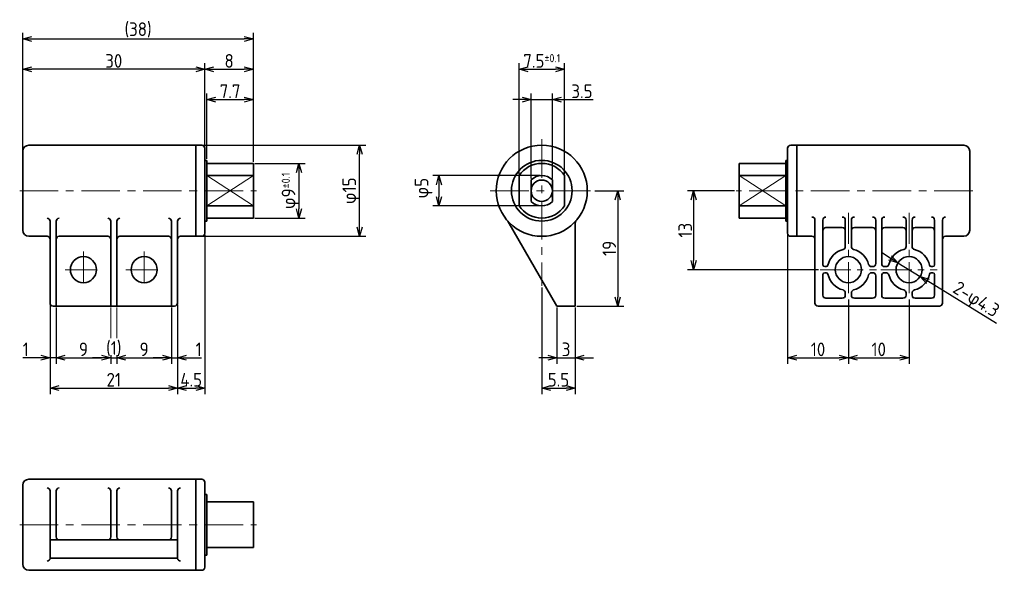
# Model space of a CAD drawing. Header units: millimetres. Extents: x 24 to 186, y 28 to 118.
import ezdxf

# ---------------------------------------------------------------- set-up
doc = ezdxf.new("R2010")
doc.units = ezdxf.units.MM
doc.header["$LTSCALE"] = 0.2
doc.linetypes.add('CENTER', pattern=[50.8, 31.75, -6.35, 6.35, -6.35])
for name, color, linetype, lineweight in [('18-0-CON', 3, 'Continuous', 18), ('18-2-CEN', 1, 'CENTER', 18), ('35-0-CON', 7, 'Continuous', 35)]:
    doc.layers.add(name, color=color, linetype=linetype, lineweight=lineweight)
doc.styles.add('Dimension', font='isocp.shx', dxfattribs={"bigfont": 'bigfont.shx'})
doc.dimstyles.new('外形図／部品図', dxfattribs={"dimscale": 0, "dimtxt": 4.5, "dimasz": 3, "dimexe": 2, "dimexo": 0.5, "dimgap": 0.5, "dimtad": 1, "dimdec": 3, "dimdsep": 46, "dimtxsty": 'Dimension', "dimblk": 'OPEN30', "dimcen": 2.5, "dimclrd": 161, "dimclre": 161, "dimclrt": 161, "dimazin": 2, "dimtm": 1e-09, "dimtfac": 0.6, "dimtdec": 3, "dimtmove": 0, "dimatfit": 3, "dimldrblk": 'OPEN30', "dimfxl": 1, "dimarcsym": 0})

# ---------------------------------------------------------------- blocks, each defined once
blk = doc.blocks.new('_Open30')
at = {"color": 0, "linetype": 'ByBlock', "lineweight": -2}
for p, q in [((-1, 0.27), (0, 0)), ((0, 0), (-1, -0.27)), ((0, 0), (-1, 0))]:
    blk.add_line(p, q, dxfattribs=at)
blk = doc.blocks.new('*D25')
at = {"layer": '18-0-CON', "color": 161, "lineweight": -2, "ltscale": 0.6}
for p, q in [((62.75, 94.5), (71, 94.5)), ((70, 93), (70, 87)), ((62.75, 85.5), (71, 85.5))]:
    blk.add_line(p, q, dxfattribs=at)
at = {"layer": 'Defpoints', "color": 0, "ltscale": 0.6}
for p in [(62.5, 94.5), (62.5, 85.5), (70, 85.5)]:
    blk.add_point(p, dxfattribs=at)
at = {"layer": '18-0-CON', "color": 161, "lineweight": -2, "ltscale": 0.6, "xscale": 1.500000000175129, "yscale": 1.500000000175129, "zscale": 1.500000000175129}
for p, rotation in [((70, 94.5), 90), ((70, 85.5), 270)]:
    blk.add_blockref('_Open30', p, dxfattribs=dict(at, rotation=rotation))
at = {"layer": '18-0-CON', "color": 161, "ltscale": 0.6, "insert": (68.62, 90), "char_height": 2.25, "attachment_point": 5, "rotation": 90, "style": 'Dimension'}
blk.add_mtext('\\A2;φ9{\\H1.350000;±0.1}', dxfattribs=at)
blk = doc.blocks.new('*D27')
at = {"layer": '18-0-CON', "color": 161, "lineweight": -2}
for p, q in [((54.25, 97.5), (81, 97.5)), ((80, 84), (80, 96)), ((54.25, 82.5), (81, 82.5))]:
    blk.add_line(p, q, dxfattribs=at)
at = {"layer": 'Defpoints', "color": 0}
for p in [(54, 97.5), (80, 97.5), (54, 82.5)]:
    blk.add_point(p, dxfattribs=at)
at = {"layer": '18-0-CON', "color": 161, "lineweight": -2, "xscale": 1.500000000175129, "yscale": 1.500000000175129, "zscale": 1.500000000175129}
for p, rotation in [((80, 97.5), 90), ((80, 82.5), 270)]:
    blk.add_blockref('_Open30', p, dxfattribs=dict(at, rotation=rotation))
at = {"layer": '18-0-CON', "color": 161, "insert": (78.62, 90), "char_height": 2.25, "attachment_point": 5, "rotation": 90, "style": 'Dimension'}
blk.add_mtext('φ15', dxfattribs=at)
blk = doc.blocks.new('*D28')
at = {"layer": '18-0-CON', "color": 161, "lineweight": -2}
for p, q in [((30, 70.75), (30, 61.5)), ((31.5, 62.5), (37.5, 62.5)), ((39, 62.93), (39, 61.5))]:
    blk.add_line(p, q, dxfattribs=at)
at = {"layer": 'Defpoints', "color": 0}
for p in [(30, 71), (39, 63.18), (39, 62.5)]:
    blk.add_point(p, dxfattribs=at)
at = {"layer": '18-0-CON', "color": 161, "lineweight": -2, "xscale": 1.500000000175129, "yscale": 1.500000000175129, "zscale": 1.500000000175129, "rotation": 180}
blk.add_blockref('_Open30', (30, 62.5), dxfattribs=at)
at = {"layer": '18-0-CON', "color": 161, "lineweight": -2, "xscale": 1.500000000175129, "yscale": 1.500000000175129, "zscale": 1.500000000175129}
blk.add_blockref('_Open30', (39, 62.5), dxfattribs=at)
at = {"layer": '18-0-CON', "color": 161, "insert": (34.5, 63.88), "char_height": 2.25, "attachment_point": 5, "style": 'Dimension'}
blk.add_mtext('9', dxfattribs=at)
blk = doc.blocks.new('*D29')
at = {"layer": '18-0-CON', "color": 161, "lineweight": -2}
for p, q in [((49, 70.75), (49, 61.5)), ((40, 62.93), (40, 61.5)), ((41.5, 62.5), (47.5, 62.5))]:
    blk.add_line(p, q, dxfattribs=at)
at = {"layer": 'Defpoints', "color": 0}
for p in [(49, 71), (40, 63.18), (49, 62.5)]:
    blk.add_point(p, dxfattribs=at)
at = {"layer": '18-0-CON', "color": 161, "lineweight": -2, "xscale": 1.500000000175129, "yscale": 1.500000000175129, "zscale": 1.500000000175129, "rotation": 180}
blk.add_blockref('_Open30', (40, 62.5), dxfattribs=at)
at = {"layer": '18-0-CON', "color": 161, "lineweight": -2, "xscale": 1.500000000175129, "yscale": 1.500000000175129, "zscale": 1.500000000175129}
blk.add_blockref('_Open30', (49, 62.5), dxfattribs=at)
at = {"layer": '18-0-CON', "color": 161, "insert": (44.5, 63.88), "char_height": 2.25, "attachment_point": 5, "style": 'Dimension'}
blk.add_mtext('9', dxfattribs=at)
blk = doc.blocks.new('*D30')
at = {"layer": '18-0-CON', "color": 161, "lineweight": -2}
for p, q in [((37.5, 62.5), (36, 62.5)), ((39, 62.93), (39, 61.5)), ((39, 62.5), (40, 62.5)), ((40, 62.93), (40, 61.5)), ((41.5, 62.5), (43, 62.5))]:
    blk.add_line(p, q, dxfattribs=at)
at = {"layer": 'Defpoints', "color": 0}
for p in [(39, 63.18), (40, 63.18), (40, 62.5)]:
    blk.add_point(p, dxfattribs=at)
at = {"layer": '18-0-CON', "color": 161, "lineweight": -2, "xscale": 1.500000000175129, "yscale": 1.500000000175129, "zscale": 1.500000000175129}
blk.add_blockref('_Open30', (39, 62.5), dxfattribs=at)
at = {"layer": '18-0-CON', "color": 161, "lineweight": -2, "xscale": 1.500000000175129, "yscale": 1.500000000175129, "zscale": 1.500000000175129, "rotation": 180}
blk.add_blockref('_Open30', (40, 62.5), dxfattribs=at)
at = {"layer": '18-0-CON', "color": 161, "insert": (39.5, 63.99), "char_height": 2.25, "attachment_point": 5, "style": 'Dimension'}
blk.add_mtext('(1)', dxfattribs=at)
blk = doc.blocks.new('*D31')
at = {"layer": '18-0-CON', "color": 161, "lineweight": -2}
for p, q in [((49, 70.5), (49, 61.5)), ((50, 71.25), (50, 61.5)), ((47.5, 62.5), (46, 62.5)), ((49, 62.5), (50, 62.5)), ((51.5, 62.5), (53.95, 62.5))]:
    blk.add_line(p, q, dxfattribs=at)
at = {"layer": 'Defpoints', "color": 0}
for p in [(50, 71.5), (49, 70.75), (50, 62.5)]:
    blk.add_point(p, dxfattribs=at)
at = {"layer": '18-0-CON', "color": 161, "lineweight": -2, "xscale": 1.500000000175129, "yscale": 1.500000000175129, "zscale": 1.500000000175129}
blk.add_blockref('_Open30', (49, 62.5), dxfattribs=at)
at = {"layer": '18-0-CON', "color": 161, "lineweight": -2, "xscale": 1.500000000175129, "yscale": 1.500000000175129, "zscale": 1.500000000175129, "rotation": 180}
blk.add_blockref('_Open30', (50, 62.5), dxfattribs=at)
at = {"layer": '18-0-CON', "color": 161, "insert": (53.48, 63.88), "char_height": 2.25, "attachment_point": 5, "style": 'Dimension'}
blk.add_mtext('1', dxfattribs=at)
blk = doc.blocks.new('*D32')
at = {"layer": '18-0-CON', "color": 161, "lineweight": -2}
for p, q in [((29, 71.25), (29, 61.5)), ((30, 70.75), (30, 61.5)), ((27.5, 62.5), (24.52, 62.5)), ((30, 62.5), (29, 62.5)), ((31.5, 62.5), (33, 62.5))]:
    blk.add_line(p, q, dxfattribs=at)
at = {"layer": 'Defpoints', "color": 0}
for p in [(29, 71.5), (30, 71), (30, 62.5)]:
    blk.add_point(p, dxfattribs=at)
at = {"layer": '18-0-CON', "color": 161, "lineweight": -2, "xscale": 1.500000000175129, "yscale": 1.500000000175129, "zscale": 1.500000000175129}
blk.add_blockref('_Open30', (29, 62.5), dxfattribs=at)
at = {"layer": '18-0-CON', "color": 161, "lineweight": -2, "xscale": 1.500000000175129, "yscale": 1.500000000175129, "zscale": 1.500000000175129, "rotation": 180}
blk.add_blockref('_Open30', (30, 62.5), dxfattribs=at)
at = {"layer": '18-0-CON', "color": 161, "insert": (25, 63.88), "char_height": 2.25, "attachment_point": 5, "style": 'Dimension'}
blk.add_mtext('1', dxfattribs=at)
blk = doc.blocks.new('*D33')
at = {"layer": '18-0-CON', "color": 161, "lineweight": -2}
for p, q in [((29, 71), (29, 56.5)), ((50, 71.25), (50, 56.5)), ((30.5, 57.5), (48.5, 57.5))]:
    blk.add_line(p, q, dxfattribs=at)
at = {"layer": 'Defpoints', "color": 0}
for p in [(50, 71.5), (29, 71.25), (50, 57.5)]:
    blk.add_point(p, dxfattribs=at)
at = {"layer": '18-0-CON', "color": 161, "lineweight": -2, "xscale": 1.500000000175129, "yscale": 1.500000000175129, "zscale": 1.500000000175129, "rotation": 180}
blk.add_blockref('_Open30', (29, 57.5), dxfattribs=at)
at = {"layer": '18-0-CON', "color": 161, "lineweight": -2, "xscale": 1.500000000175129, "yscale": 1.500000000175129, "zscale": 1.500000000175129}
blk.add_blockref('_Open30', (50, 57.5), dxfattribs=at)
at = {"layer": '18-0-CON', "color": 161, "insert": (39.5, 58.88), "char_height": 2.25, "attachment_point": 5, "style": 'Dimension'}
blk.add_mtext('21', dxfattribs=at)
blk = doc.blocks.new('*D34')
at = {"layer": '18-0-CON', "color": 161, "lineweight": -2}
for p, q in [((54.5, 82.75), (54.5, 56.5)), ((50, 71), (50, 56.5)), ((51.5, 57.5), (53, 57.5))]:
    blk.add_line(p, q, dxfattribs=at)
at = {"layer": 'Defpoints', "color": 0}
for p in [(54.5, 83), (50, 71.25), (54.5, 57.5)]:
    blk.add_point(p, dxfattribs=at)
at = {"layer": '18-0-CON', "color": 161, "lineweight": -2, "xscale": 1.500000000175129, "yscale": 1.500000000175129, "zscale": 1.500000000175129, "rotation": 180}
blk.add_blockref('_Open30', (50, 57.5), dxfattribs=at)
at = {"layer": '18-0-CON', "color": 161, "lineweight": -2, "xscale": 1.500000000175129, "yscale": 1.500000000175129, "zscale": 1.500000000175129}
blk.add_blockref('_Open30', (54.5, 57.5), dxfattribs=at)
at = {"layer": '18-0-CON', "color": 161, "insert": (52.25, 58.88), "char_height": 2.25, "attachment_point": 5, "style": 'Dimension'}
blk.add_mtext('4.5', dxfattribs=at)
blk = doc.blocks.new('*D35')
at = {"layer": '18-0-CON', "color": 161, "lineweight": -2}
for p, q in [((112.5, 70.75), (112.5, 61.5)), ((115.5, 70.75), (115.5, 61.5)), ((111, 62.5), (109.5, 62.5)), ((112.5, 62.5), (115.5, 62.5)), ((117, 62.5), (118.5, 62.5))]:
    blk.add_line(p, q, dxfattribs=at)
at = {"layer": 'Defpoints', "color": 0}
for p in [(112.5, 71), (115.5, 71), (115.5, 62.5)]:
    blk.add_point(p, dxfattribs=at)
at = {"layer": '18-0-CON', "color": 161, "lineweight": -2, "xscale": 1.500000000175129, "yscale": 1.500000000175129, "zscale": 1.500000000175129}
blk.add_blockref('_Open30', (112.5, 62.5), dxfattribs=at)
at = {"layer": '18-0-CON', "color": 161, "lineweight": -2, "xscale": 1.500000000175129, "yscale": 1.500000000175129, "zscale": 1.500000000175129, "rotation": 180}
blk.add_blockref('_Open30', (115.5, 62.5), dxfattribs=at)
at = {"layer": '18-0-CON', "color": 161, "insert": (114, 63.88), "char_height": 2.25, "attachment_point": 5, "style": 'Dimension'}
blk.add_mtext('3', dxfattribs=at)
blk = doc.blocks.new('*D36')
at = {"layer": '18-0-CON', "color": 161, "lineweight": -2}
for p, q in [((110, 74.08), (110, 56.5)), ((115.5, 70.75), (115.5, 56.5)), ((111.5, 57.5), (114, 57.5))]:
    blk.add_line(p, q, dxfattribs=at)
at = {"layer": 'Defpoints', "color": 0}
for p in [(110, 74.33), (115.5, 71), (115.5, 57.5)]:
    blk.add_point(p, dxfattribs=at)
at = {"layer": '18-0-CON', "color": 161, "lineweight": -2, "xscale": 1.500000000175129, "yscale": 1.500000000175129, "zscale": 1.500000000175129, "rotation": 180}
blk.add_blockref('_Open30', (110, 57.5), dxfattribs=at)
at = {"layer": '18-0-CON', "color": 161, "lineweight": -2, "xscale": 1.500000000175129, "yscale": 1.500000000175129, "zscale": 1.500000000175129}
blk.add_blockref('_Open30', (115.5, 57.5), dxfattribs=at)
at = {"layer": '18-0-CON', "color": 161, "insert": (112.75, 58.88), "char_height": 2.25, "attachment_point": 5, "style": 'Dimension'}
blk.add_mtext('5.5', dxfattribs=at)
blk = doc.blocks.new('*D37')
at = {"layer": '18-0-CON', "color": 161, "lineweight": -2}
for p, q in [((118.75, 90), (123.5, 90)), ((122.5, 88.5), (122.5, 72.5)), ((115.75, 71), (123.5, 71))]:
    blk.add_line(p, q, dxfattribs=at)
at = {"layer": 'Defpoints', "color": 0}
for p in [(118.5, 90), (115.5, 71), (122.5, 71)]:
    blk.add_point(p, dxfattribs=at)
at = {"layer": '18-0-CON', "color": 161, "lineweight": -2, "xscale": 1.500000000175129, "yscale": 1.500000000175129, "zscale": 1.500000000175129}
for p, rotation in [((122.5, 90), 90), ((122.5, 71), 270)]:
    blk.add_blockref('_Open30', p, dxfattribs=dict(at, rotation=rotation))
at = {"layer": '18-0-CON', "color": 161, "insert": (121.12, 80.5), "char_height": 2.25, "attachment_point": 5, "rotation": 90, "style": 'Dimension'}
blk.add_mtext('19', dxfattribs=at)
blk = doc.blocks.new('*D38')
at = {"layer": '18-0-CON', "color": 161, "lineweight": -2, "ltscale": 0.6}
for p, q in [((106.25, 92.74), (106.25, 111)), ((113.75, 92.74), (113.75, 111)), ((107.75, 110), (112.25, 110))]:
    blk.add_line(p, q, dxfattribs=at)
at = {"layer": 'Defpoints', "color": 0, "ltscale": 0.6}
for p in [(113.75, 110), (106.25, 92.49), (113.75, 92.49)]:
    blk.add_point(p, dxfattribs=at)
at = {"layer": '18-0-CON', "color": 161, "lineweight": -2, "ltscale": 0.6, "xscale": 1.500000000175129, "yscale": 1.500000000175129, "zscale": 1.500000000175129, "rotation": 180}
blk.add_blockref('_Open30', (106.25, 110), dxfattribs=at)
at = {"layer": '18-0-CON', "color": 161, "lineweight": -2, "ltscale": 0.6, "xscale": 1.500000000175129, "yscale": 1.500000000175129, "zscale": 1.500000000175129}
blk.add_blockref('_Open30', (113.75, 110), dxfattribs=at)
at = {"layer": '18-0-CON', "color": 161, "ltscale": 0.6, "insert": (110, 111.38), "char_height": 2.25, "attachment_point": 5, "style": 'Dimension'}
blk.add_mtext('\\A2;7.5{\\H1.350000;±0.1}', dxfattribs=at)
blk = doc.blocks.new('*D39')
at = {"layer": '18-0-CON', "color": 161, "lineweight": -2, "ltscale": 0.6}
for p, q in [((108.25, 92), (108.25, 106)), ((111.75, 92.04), (111.75, 106)), ((106.75, 105), (105.25, 105)), ((108.25, 105), (111.75, 105)), ((113.25, 105), (118.49, 105))]:
    blk.add_line(p, q, dxfattribs=at)
at = {"layer": 'Defpoints', "color": 0, "ltscale": 0.6}
for p in [(111.75, 105), (108.25, 91.75), (111.75, 91.79)]:
    blk.add_point(p, dxfattribs=at)
at = {"layer": '18-0-CON', "color": 161, "lineweight": -2, "ltscale": 0.6, "xscale": 1.500000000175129, "yscale": 1.500000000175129, "zscale": 1.500000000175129}
blk.add_blockref('_Open30', (108.25, 105), dxfattribs=at)
at = {"layer": '18-0-CON', "color": 161, "lineweight": -2, "ltscale": 0.6, "xscale": 1.500000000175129, "yscale": 1.500000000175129, "zscale": 1.500000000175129, "rotation": 180}
blk.add_blockref('_Open30', (111.75, 105), dxfattribs=at)
at = {"layer": '18-0-CON', "color": 161, "ltscale": 0.6, "insert": (116.62, 106.38), "char_height": 2.25, "attachment_point": 5, "style": 'Dimension'}
blk.add_mtext('3.5', dxfattribs=at)
blk = doc.blocks.new('*D40')
at = {"layer": '18-0-CON', "color": 161, "lineweight": -2, "ltscale": 0.6}
for p, q in [((24.5, 96.75), (24.5, 111)), ((54.5, 97.25), (54.5, 111)), ((53, 110), (26, 110))]:
    blk.add_line(p, q, dxfattribs=at)
at = {"layer": 'Defpoints', "color": 0, "ltscale": 0.6}
for p in [(24.5, 110), (24.5, 96.5), (54.5, 97)]:
    blk.add_point(p, dxfattribs=at)
at = {"layer": '18-0-CON', "color": 161, "lineweight": -2, "ltscale": 0.6, "xscale": 1.500000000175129, "yscale": 1.500000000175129, "zscale": 1.500000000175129, "rotation": 180}
blk.add_blockref('_Open30', (24.5, 110), dxfattribs=at)
at = {"layer": '18-0-CON', "color": 161, "lineweight": -2, "ltscale": 0.6, "xscale": 1.500000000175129, "yscale": 1.500000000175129, "zscale": 1.500000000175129}
blk.add_blockref('_Open30', (54.5, 110), dxfattribs=at)
at = {"layer": '18-0-CON', "color": 161, "ltscale": 0.6, "insert": (39.5, 111.38), "char_height": 2.25, "attachment_point": 5, "style": 'Dimension'}
blk.add_mtext('30', dxfattribs=at)
blk = doc.blocks.new('*D41')
at = {"layer": '18-0-CON', "color": 161, "lineweight": -2, "ltscale": 0.6}
for p, q in [((54.5, 97.25), (54.5, 111)), ((62.5, 94.75), (62.5, 111)), ((56, 110), (61, 110))]:
    blk.add_line(p, q, dxfattribs=at)
at = {"layer": 'Defpoints', "color": 0, "ltscale": 0.6}
for p in [(62.5, 110), (54.5, 97), (62.5, 94.5)]:
    blk.add_point(p, dxfattribs=at)
at = {"layer": '18-0-CON', "color": 161, "lineweight": -2, "ltscale": 0.6, "xscale": 1.500000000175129, "yscale": 1.500000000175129, "zscale": 1.500000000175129, "rotation": 180}
blk.add_blockref('_Open30', (54.5, 110), dxfattribs=at)
at = {"layer": '18-0-CON', "color": 161, "lineweight": -2, "ltscale": 0.6, "xscale": 1.500000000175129, "yscale": 1.500000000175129, "zscale": 1.500000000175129}
blk.add_blockref('_Open30', (62.5, 110), dxfattribs=at)
at = {"layer": '18-0-CON', "color": 161, "ltscale": 0.6, "insert": (58.5, 111.38), "char_height": 2.25, "attachment_point": 5, "style": 'Dimension'}
blk.add_mtext('8', dxfattribs=at)
blk = doc.blocks.new('*D42')
at = {"layer": '18-0-CON', "color": 161, "lineweight": -2}
for p, q in [((54.8, 95.25), (54.8, 106)), ((62.5, 94.75), (62.5, 106)), ((56.3, 105), (61, 105))]:
    blk.add_line(p, q, dxfattribs=at)
at = {"layer": 'Defpoints', "color": 0}
for p in [(62.5, 105), (54.8, 95), (62.5, 94.5)]:
    blk.add_point(p, dxfattribs=at)
at = {"layer": '18-0-CON', "color": 161, "lineweight": -2, "xscale": 1.500000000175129, "yscale": 1.500000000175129, "zscale": 1.500000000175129, "rotation": 180}
blk.add_blockref('_Open30', (54.8, 105), dxfattribs=at)
at = {"layer": '18-0-CON', "color": 161, "lineweight": -2, "xscale": 1.500000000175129, "yscale": 1.500000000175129, "zscale": 1.500000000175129}
blk.add_blockref('_Open30', (62.5, 105), dxfattribs=at)
at = {"layer": '18-0-CON', "color": 161, "insert": (58.65, 106.38), "char_height": 2.25, "attachment_point": 5, "style": 'Dimension'}
blk.add_mtext('7.7', dxfattribs=at)
blk = doc.blocks.new('*D43')
at = {"layer": '18-0-CON', "color": 161, "lineweight": -2, "ltscale": 0.6}
for p, q in [((24.5, 97), (24.5, 116)), ((62.5, 94.75), (62.5, 116)), ((26, 115), (61, 115))]:
    blk.add_line(p, q, dxfattribs=at)
at = {"layer": 'Defpoints', "color": 0, "ltscale": 0.6}
for p in [(62.5, 115), (24.5, 96.75), (62.5, 94.5)]:
    blk.add_point(p, dxfattribs=at)
at = {"layer": '18-0-CON', "color": 161, "lineweight": -2, "ltscale": 0.6, "xscale": 1.500000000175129, "yscale": 1.500000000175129, "zscale": 1.500000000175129, "rotation": 180}
blk.add_blockref('_Open30', (24.5, 115), dxfattribs=at)
at = {"layer": '18-0-CON', "color": 161, "lineweight": -2, "ltscale": 0.6, "xscale": 1.500000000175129, "yscale": 1.500000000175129, "zscale": 1.500000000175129}
blk.add_blockref('_Open30', (62.5, 115), dxfattribs=at)
at = {"layer": '18-0-CON', "color": 161, "ltscale": 0.6, "insert": (43.5, 116.49), "char_height": 2.25, "attachment_point": 5, "style": 'Dimension'}
blk.add_mtext('(38)', dxfattribs=at)
blk = doc.blocks.new('*D44')
at = {"layer": '18-0-CON', "color": 161, "lineweight": -2, "ltscale": 0.6}
for p, q in [((109.75, 92.5), (92.06, 92.5)), ((93.06, 91), (93.06, 89)), ((109.75, 87.5), (92.06, 87.5))]:
    blk.add_line(p, q, dxfattribs=at)
at = {"layer": 'Defpoints', "color": 0, "ltscale": 0.6}
for p in [(110, 92.5), (93.06, 87.5), (110, 87.5)]:
    blk.add_point(p, dxfattribs=at)
at = {"layer": '18-0-CON', "color": 161, "lineweight": -2, "ltscale": 0.6, "xscale": 1.50000000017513, "yscale": 1.50000000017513, "zscale": 1.50000000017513}
for p, rotation in [((93.06, 92.5), 90), ((93.06, 87.5), 270)]:
    blk.add_blockref('_Open30', p, dxfattribs=dict(at, rotation=rotation))
at = {"layer": '18-0-CON', "color": 161, "ltscale": 0.6, "insert": (90.54, 90.43), "char_height": 2.25, "attachment_point": 5, "rotation": 90, "style": 'Dimension'}
blk.add_mtext('φ5', dxfattribs=at)
blk = doc.blocks.new('*D45')
at = {"layer": '18-0-CON', "color": 161, "lineweight": -2}
for p, q in [((141.75, 90), (134, 90)), ((135, 88.5), (135, 78.5)), ((155.6, 77), (134, 77))]:
    blk.add_line(p, q, dxfattribs=at)
at = {"layer": 'Defpoints', "color": 0}
for p in [(142, 90), (135, 77), (155.85, 77)]:
    blk.add_point(p, dxfattribs=at)
at = {"layer": '18-0-CON', "color": 161, "lineweight": -2, "xscale": 1.500000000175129, "yscale": 1.500000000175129, "zscale": 1.500000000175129}
for p, rotation in [((135, 90), 90), ((135, 77), 270)]:
    blk.add_blockref('_Open30', p, dxfattribs=dict(at, rotation=rotation))
at = {"layer": '18-0-CON', "color": 161, "insert": (133.62, 83.5), "char_height": 2.25, "attachment_point": 5, "rotation": 90, "style": 'Dimension'}
blk.add_mtext('13', dxfattribs=at)
blk = doc.blocks.new('*D46')
at = {"layer": '18-0-CON', "color": 161, "lineweight": -2}
for p, q in [((150.5, 82.75), (150.5, 61.5)), ((160.5, 72.1), (160.5, 61.5)), ((152, 62.5), (159, 62.5))]:
    blk.add_line(p, q, dxfattribs=at)
at = {"layer": 'Defpoints', "color": 0}
for p in [(150.5, 83), (160.5, 72.35), (160.5, 62.5)]:
    blk.add_point(p, dxfattribs=at)
at = {"layer": '18-0-CON', "color": 161, "lineweight": -2, "xscale": 1.500000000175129, "yscale": 1.500000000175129, "zscale": 1.500000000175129, "rotation": 180}
blk.add_blockref('_Open30', (150.5, 62.5), dxfattribs=at)
at = {"layer": '18-0-CON', "color": 161, "lineweight": -2, "xscale": 1.500000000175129, "yscale": 1.500000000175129, "zscale": 1.500000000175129}
blk.add_blockref('_Open30', (160.5, 62.5), dxfattribs=at)
at = {"layer": '18-0-CON', "color": 161, "insert": (155.5, 63.88), "char_height": 2.25, "attachment_point": 5, "style": 'Dimension'}
blk.add_mtext('10', dxfattribs=at)
blk = doc.blocks.new('*D47')
at = {"layer": '18-0-CON', "color": 161, "lineweight": -2}
for p, q in [((160.5, 71.85), (160.5, 61.5)), ((170.5, 72.1), (170.5, 61.5)), ((162, 62.5), (169, 62.5))]:
    blk.add_line(p, q, dxfattribs=at)
at = {"layer": 'Defpoints', "color": 0}
for p in [(160.5, 72.1), (170.5, 72.35), (170.5, 62.5)]:
    blk.add_point(p, dxfattribs=at)
at = {"layer": '18-0-CON', "color": 161, "lineweight": -2, "xscale": 1.500000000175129, "yscale": 1.500000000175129, "zscale": 1.500000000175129, "rotation": 180}
blk.add_blockref('_Open30', (160.5, 62.5), dxfattribs=at)
at = {"layer": '18-0-CON', "color": 161, "lineweight": -2, "xscale": 1.500000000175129, "yscale": 1.500000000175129, "zscale": 1.500000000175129}
blk.add_blockref('_Open30', (170.5, 62.5), dxfattribs=at)
at = {"layer": '18-0-CON', "color": 161, "insert": (165.5, 63.88), "char_height": 2.25, "attachment_point": 5, "style": 'Dimension'}
blk.add_mtext('10', dxfattribs=at)
blk = doc.blocks.new('*D48')
at = {"layer": '18-0-CON', "color": 161, "lineweight": -2}
for p, q in [((167.39, 78.91), (166.11, 79.7)), ((168.67, 78.13), (172.33, 75.87)), ((184.91, 68.13), (173.61, 75.09))]:
    blk.add_line(p, q, dxfattribs=at)
at = {"layer": 'Defpoints', "color": 0}
for p in [(168.67, 78.13), (172.33, 75.87)]:
    blk.add_point(p, dxfattribs=at)
at = {"layer": '18-0-CON', "color": 161, "lineweight": -2, "xscale": 1.500000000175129, "yscale": 1.500000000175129, "zscale": 1.500000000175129}
for p, rotation in [((168.67, 78.13), 328.3968991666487), ((172.33, 75.87), 148.3968991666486)]:
    blk.add_blockref('_Open30', p, dxfattribs=dict(at, rotation=rotation))
at = {"layer": '18-0-CON', "color": 161, "insert": (181.43, 71.89), "char_height": 2.25, "attachment_point": 5, "rotation": 328.3969, "style": 'Dimension'}
blk.add_mtext('2-φ4.3', dxfattribs=at)

msp = doc.modelspace()

# ---------------------------------------------------------------- linework, layer by layer
at = {"layer": '18-0-CON', "ltscale": 0.6}
for p, q in [((54.8, 92.4875), (62.5, 87.5)), ((62.5, 92.4875), (54.8, 87.5125))]:
    msp.add_line(p, q, dxfattribs=at)
at = {"layer": '18-0-CON'}
for p, q in [((142.5, 92.4875), (150.2, 87.5125)), ((150.2, 92.4875), (142.5, 87.5125)), ((39, 70.75), (39, 65.6986)), ((40, 70.75), (40, 65.6986))]:
    msp.add_line(p, q, dxfattribs=at)
at = {"layer": '18-2-CEN'}
for p, q in [((110, 98.5), (110, 74.3301)), ((24, 90), (63, 90)), ((101.5, 90), (118.5, 90)), ((181, 90), (142, 90)), ((24, 35), (63, 35))]:
    msp.add_line(p, q, dxfattribs=at)
at = {"layer": '18-2-CEN', "ltscale": 0.8}
for p, q in [((160.5, 86.35), (160.5, 72.35)), ((170.5, 86.35), (170.5, 72.35)), ((34.5, 80), (34.5, 74)), ((44.5, 80), (44.5, 74)), ((31.5, 77), (37.5, 77)), ((41.5, 77), (47.5, 77)), ((155.85, 77), (165.15, 77)), ((165.85, 77), (175.15, 77))]:
    msp.add_line(p, q, dxfattribs=at)
at = {"layer": '35-0-CON'}
for p, q in [((25.5, 97.5), (54, 97.5)), ((53, 82.5), (53, 97.5)), ((179.5, 97.5), (151, 97.5)), ((152, 82.5), (152, 97.5)), ((24.5, 83.5), (24.5, 96.5)), ((54.5, 97), (54.5, 95)), ((54.5, 90), (54.5, 97)), ((150.5, 97), (150.5, 83)), ((180.5, 83.5), (180.5, 96.5)), ((54.8, 95), (54.8, 94.5)), ((54.8, 90), (54.8, 95)), ((54.8, 94.5), (62.5, 94.5)), ((62.5, 85.5), (62.5, 94.5)), ((142.5, 85.5), (142.5, 94.5)), ((142.5, 94.5), (150.2, 94.5)), ((150.2, 95), (150.5, 95)), ((150.2, 95), (150.2, 85)), ((62.5, 92.4875), (54.8, 92.4875)), ((106.25, 92.4875), (106.25, 87.5125)), ((113.75, 92.4875), (113.75, 87.5125)), ((142.5, 92.5), (150.2, 92.4875)), ((142.5, 92.4875), (150.2, 92.4875)), ((108.25, 91.7854), (108.25, 88.2146)), ((111.75, 91.7854), (111.75, 88.2146)), ((54.5, 90), (54.5, 83)), ((54.8, 90), (54.8, 85)), ((62.5, 87.5125), (54.8, 87.5125)), ((142.5, 87.5125), (150.2, 87.5125)), ((29, 84.9773), (29, 71.5)), ((30, 84.9773), (30, 71)), ((39, 84.9773), (39, 71)), ((40, 84.9773), (40, 71)), ((48.9999, 84.9773), (48.9999, 71)), ((50, 84.9773), (50, 71.5)), ((54.8, 85), (54.5, 85)), ((62.5, 85.5), (54.8, 85.5)), ((104.4302, 84.9773), (112.5, 71)), ((115.5, 84.5228), (115.5, 71)), ((150.2, 85.5), (142.5, 85.5)), ((150.2, 85), (150.5, 85)), ((155, 85.1672), (155, 71.5)), ((156.3, 85.1672), (156.3, 77.8)), ((160, 85.1672), (160, 80.8213)), ((161, 85.1672), (161, 80.8213)), ((165, 85.1672), (165, 78)), ((166, 85.1672), (166, 78)), ((170, 85.1672), (170, 80.8213)), ((171, 85.1672), (171, 80.8213)), ((174.7, 85.1672), (174.7, 77.8)), ((176, 85.1672), (176, 71.5)), ((156.8, 83.9348), (159.5, 83.9348)), ((161.5, 83.9348), (164.5, 83.9348)), ((169.5, 83.9348), (166.5, 83.9348)), ((174.2, 83.9348), (171.5, 83.9348)), ((28.5, 82.5), (25.5, 82.5)), ((38.5, 82.5), (30.5, 82.5)), ((39, 82.4583), (39, 78)), ((40, 82.4583), (40, 78)), ((48.5, 82.5), (40.5, 82.5)), ((54, 82.5), (50.5, 82.5)), ((151, 82.5), (154.5, 82.5)), ((165, 82), (165, 78)), ((166, 82), (166, 78)), ((176.5, 82.5), (179.5, 82.5)), ((156.6, 77.5), (156.8363, 77.5)), ((156.6, 76.5), (156.8363, 76.5)), ((164.3213, 77.5), (164.5, 77.5)), ((164.3213, 76.5), (164.5, 76.5)), ((166.6787, 77.5), (166.5, 77.5)), ((166.6787, 76.5), (166.5, 76.5)), ((174.4, 77.5), (174.1637, 77.5)), ((174.4, 76.5), (174.1637, 76.5)), ((39, 76), (39, 72.8)), ((40, 76), (40, 72.8)), ((156.3, 76.2), (156.3, 72.8)), ((165, 76), (165, 72.8)), ((165, 76), (165, 72.8)), ((166, 76), (166, 72.8)), ((166, 76), (166, 72.8)), ((174.7, 76.2), (174.7, 72.8)), ((160, 73.1787), (160, 72.8)), ((161, 73.1787), (161, 72.8)), ((170, 73.1787), (170, 72.8)), ((171, 73.1787), (171, 72.8)), ((156.8, 72.3), (159.5, 72.3)), ((161.5, 72.3), (164.5, 72.3)), ((169.5, 72.3), (166.5, 72.3)), ((174.2, 72.3), (171.5, 72.3)), ((49.5, 71), (29.5, 71)), ((115.5, 71), (112.5, 71)), ((155.5, 71), (175.5, 71)), ((25.5, 42.5), (54, 42.5)), ((53, 27.5), (53, 42.5)), ((24.5, 28.5), (24.5, 41.5)), ((29, 40.5698), (29, 29.5)), ((30, 40.5698), (30, 33)), ((39, 40.5698), (39, 33)), ((40, 40.5698), (40, 33)), ((49, 40.5698), (49, 33)), ((50, 40.5698), (50, 29.5)), ((54.5, 42), (54.5, 28)), ((54.8, 40), (54.5, 40)), ((54.8, 40), (54.8, 30)), ((62.5, 38.75), (54.8, 38.75)), ((62.5, 31.25), (62.5, 38.75)), ((29, 32.5), (50, 32.5)), ((54.8, 31.25), (62.5, 31.25)), ((50, 29.5), (29, 29.5)), ((54.8, 30), (54.5, 30)), ((54, 27.5), (25.5, 27.5))]:
    msp.add_line(p, q, dxfattribs=at)
at = {"layer": '35-0-CON', "ltscale": 0.6}
msp.add_line((54.8, 95), (54.5, 95), dxfattribs=at)
at = {"layer": '35-0-CON'}
for centre, radius in [((110, 90), 7.5), ((110, 90), 5), ((110, 90), 1.75), ((34.5, 77), 2.15), ((44.5, 77), 2.15), ((160.5, 77), 2.15), ((170.5, 77), 2.15)]:
    msp.add_circle(centre, radius, dxfattribs=at)
for centre, radius, start, end in [((25.5, 96.5), 1, 90, 180), ((54, 97), 0.5, 0, 90), ((151, 97), 0.5, 90, 180), ((179.5, 96.5), 1, 0, 90), ((110, 90), 4.5, 33.55731, 146.44269), ((110, 90), 2.5, 45.572996, 134.427004), ((110, 90), 2.5, 225.572996, 314.427004), ((110, 90), 4.5, 213.55731, 326.44269), ((28.5, 84.9773), 0.5, 0, 90), ((30.5, 84.9773), 0.5, 90, 180), ((38.5, 84.9773), 0.5, 0, 90), ((40.5, 84.9773), 0.5, 90, 180), ((48.5, 84.9773), 0.5, 0, 90), ((50.5, 84.9773), 0.5, 90, 180), ((116.5, 84.5228), 1, 139.880833, 180), ((154.5, 85.1672), 0.5, 0, 90), ((156.8, 85.1672), 0.5, 90, 180), ((159.5, 85.1672), 0.5, 0, 90), ((161.5, 85.1672), 0.5, 90, 180), ((164.5, 85.1672), 0.5, 0, 90), ((166.5, 85.1672), 0.5, 90, 180), ((169.5, 85.1672), 0.5, 0, 90), ((171.5, 85.1672), 0.5, 90, 180), ((174.2, 85.1672), 0.5, 0, 90), ((176.5, 85.1672), 0.5, 90, 180), ((25.5, 83.5), 1, 180, 270), ((54, 83), 0.5, 270, 0), ((151, 83), 0.5, 180, 270), ((156.8, 83.4348), 0.5, 90, 180), ((159.5, 83.4348), 0.5, 0, 90), ((161.5, 83.4348), 0.5, 90, 180), ((164.5, 83.4348), 0.5, 0, 90), ((166.5, 83.4348), 0.5, 90, 180), ((169.5, 83.4348), 0.5, 0, 90), ((171.5, 83.4348), 0.5, 90, 180), ((174.2, 83.4348), 0.5, 0, 90), ((179.5, 83.5), 1, 270, 0), ((28.5, 82), 0.5, 0, 90), ((30.5, 82), 0.5, 90, 180), ((38.5, 82), 0.5, 0, 90), ((40.5, 82), 0.5, 90, 180), ((48.5, 82), 0.5, 0, 90), ((50.5, 82), 0.5, 90, 180), ((154.5, 82), 0.5, 0, 90), ((176.5, 82), 0.5, 90, 180), ((160.5, 77), 3.45, 104.664854, 167.682234), ((159.5, 80.8213), 0.5, 284.664854, 0), ((161.5, 80.8213), 0.5, 180, 255.335146), ((160.5, 77), 3.45, 14.664854, 75.335146), ((170.5, 77), 3.45, 104.664854, 165.335146), ((169.5, 80.8213), 0.5, 284.664854, 0), ((171.5, 80.8213), 0.5, 180, 255.335146), ((170.5, 77), 3.45, 12.317766, 75.335146), ((164.3213, 78), 0.5, 194.664854, 270), ((164.5, 78), 0.5, 270, 0), ((166.5, 78), 0.5, 180, 270), ((166.6787, 78), 0.5, 270, 345.335146), ((156.6, 77.8), 0.3, 180, 270), ((156.6, 76.2), 0.3, 90, 180), ((156.8363, 77.8), 0.3, 270, 347.682234), ((156.8363, 76.2), 0.3, 12.317766, 90), ((160.5, 77), 3.45, 192.317766, 255.335146), ((164.3213, 76), 0.5, 90, 165.335146), ((164.5, 76), 0.5, 0, 90), ((166.5, 76), 0.5, 90, 180), ((166.6787, 76), 0.5, 14.664854, 90), ((170.5, 77), 3.45, 284.664854, 347.682234), ((174.1637, 77.8), 0.3, 192.317766, 270), ((174.1637, 76.2), 0.3, 90, 167.682234), ((174.4, 77.8), 0.3, 270, 0), ((174.4, 76.2), 0.3, 0, 90), ((160.5, 77), 3.45, 284.664854, 345.335146), ((170.5, 77), 3.45, 194.664854, 255.335146), ((159.5, 73.1787), 0.5, 0, 75.335146), ((161.5, 73.1787), 0.5, 104.664854, 180), ((169.5, 73.1787), 0.5, 0, 75.335146), ((171.5, 73.1787), 0.5, 104.664854, 180), ((29.5, 71.5), 0.5, 180, 270), ((49.5, 71.5), 0.5, 270, 0), ((155.5, 71.5), 0.5, 180, 270), ((156.8, 72.8), 0.5, 180, 270), ((159.5, 72.8), 0.5, 270, 0), ((161.5, 72.8), 0.5, 180, 270), ((164.5, 72.8), 0.5, 270, 0), ((166.5, 72.8), 0.5, 180, 270), ((169.5, 72.8), 0.5, 270, 0), ((171.5, 72.8), 0.5, 180, 270), ((174.2, 72.8), 0.5, 270, 0), ((175.5, 71.5), 0.5, 270, 0), ((25.5, 41.5), 1, 90, 180), ((54, 42), 0.5, 0, 90), ((28.5, 40.5698), 0.5, 0, 90), ((30.5, 40.5698), 0.5, 90, 180), ((38.5, 40.5698), 0.5, 0, 90), ((40.5, 40.5698), 0.5, 90, 180), ((48.5, 40.5698), 0.5, 0, 90), ((50.5, 40.5698), 0.5, 90, 180), ((30.5, 33), 0.5, 180, 270), ((38.5, 33), 0.5, 270, 0), ((40.5, 33), 0.5, 180, 270), ((48.5, 33), 0.5, 270, 0), ((28.5, 29.5), 0.5, 270, 0), ((50.5, 29.5), 0.5, 180, 270), ((25.5, 28.5), 1, 180, 270), ((54, 28), 0.5, 270, 0)]:
    msp.add_arc(centre, radius, start, end, dxfattribs=at)

# ---------------------------------------------------------------- dimensions: what is measured, and where the dimension line sits
at = {"layer": '18-0-CON'}
for base, p1, p2, override, picture, middle in [((62.5, 115), (24.5, 96.75), (62.5, 94.5), {"dimscale": 0.5, "dimpost": '(<>)'}, '*D43', (43.5, 116.4875)), ((24.5, 110), (54.5, 97), (24.5, 96.5), {"dimscale": 0.5}, '*D40', (39.5, 111.375)), ((62.5, 110), (54.5, 97), (62.5, 94.5), {"dimscale": 0.5}, '*D41', (58.5, 111.375)), ((113.75, 110), (106.25, 92.4875), (113.75, 92.4875), {"dimscale": 0.5, "dimgap": 0.5, "dimtol": 1, "dimlim": 0, "dimtp": 0.1, "dimtm": 0.1, "dimtolj": 2}, '*D38', (110, 111.375)), ((62.5, 105), (54.8, 95), (62.5, 94.5), {"dimscale": 0.5}, '*D42', (58.65, 106.375)), ((111.75, 105), (108.25, 91.75), (111.75, 91.7854), {"dimscale": 0.5, "dimgap": 0.5, "dimtol": 0, "dimlim": 0, "dimtp": 0.08, "dimtm": 0}, '*D39', (116.6216, 106.375)), ((54.5, 57.5), (50, 71.25), (54.5, 83), {"dimscale": 0.5}, '*D34', (52.25, 58.875)), ((160.5, 62.5), (150.5, 83), (160.5, 72.35), {"dimscale": 0.5}, '*D46', (155.5, 63.875)), ((115.5, 57.5), (110, 74.3301), (115.5, 71), {"dimscale": 0.5}, '*D36', (112.75, 58.875)), ((50, 57.5), (29, 71.25), (50, 71.5), {"dimscale": 0.5}, '*D33', (39.5, 58.8752)), ((170.5, 62.5), (160.5, 72.1), (170.5, 72.35), {"dimscale": 0.5}, '*D47', (165.5, 63.875)), ((39, 62.5), (30, 71), (39, 63.1755), {"dimscale": 0.5}, '*D28', (34.5, 63.875)), ((48.9999, 62.5), (40, 63.1755), (48.9999, 71), {"dimscale": 0.5}, '*D29', (44.5, 63.875)), ((115.5, 62.5), (112.5, 71), (115.5, 71), {"dimscale": 0.5}, '*D35', (114, 63.875))]:
    dim = msp.add_linear_dim(base=base, p1=p1, p2=p2, dimstyle='外形図／部品図', override=override, dxfattribs=at)
    dim.commit()
    dim.dimension.update_dxf_attribs({"geometry": picture, "text_midpoint": middle})
for base, p1, p2, override, picture, middle in [((80, 97.5), (54, 82.5), (54, 97.5), {"dimscale": 0.5, "dimpost": 'φ<>'}, '*D27', (78.625, 90)), ((70, 85.5), (62.5, 94.5), (62.5, 85.5), {"dimscale": 0.5, "dimgap": 0.5, "dimpost": 'φ<>', "dimtol": 1, "dimlim": 0, "dimtp": 0.1, "dimtm": 0.1, "dimtolj": 2}, '*D25', (68.625, 90)), ((122.5, 71), (118.5, 90), (115.5, 71), {"dimscale": 0.5}, '*D37', (121.125, 80.5)), ((135, 77), (142, 90), (155.85, 77), {"dimscale": 0.5}, '*D45', (133.625, 83.5))]:
    dim = msp.add_linear_dim(base=base, p1=p1, p2=p2, angle=90, dimstyle='外形図／部品図', override=override, dxfattribs=at)
    dim.commit()
    dim.dimension.update_dxf_attribs({"geometry": picture, "text_midpoint": middle})
dim = msp.add_linear_dim(base=(93.0568, 87.5), p1=(110, 92.5), p2=(110, 87.5), angle=90, dimstyle='外形図／部品図', override={"dimscale": 0.5, "dimgap": 0.5, "dimpost": 'φ<>', "dimtol": 0, "dimlim": 0, "dimtp": 0.08, "dimtm": 0, "dimtmove": 1}, dxfattribs=at)
dim.commit()
dim.dimension.update_dxf_attribs({"geometry": '*D44', "text_midpoint": (91.9102, 90.4313), "dimtype": 160})
dim = msp.add_diameter_dim_2p(p1=(168.6688, 78.1267), p2=(172.3312, 75.8733), dimstyle='外形図／部品図', override={"dimscale": 0.5, "dimpost": '2-φ<>'}, dxfattribs=at)
dim.commit()
dim.dimension.update_dxf_attribs({"geometry": '*D48', "text_midpoint": (180.7069, 70.7199), "dimtype": 163})
for base, p1, p2, override, picture, middle in [((30, 62.5), (29, 71.5), (30, 71), {"dimscale": 0.5}, '*D32', (25, 62.5)), ((50, 62.5), (48.9999, 70.75), (50, 71.5), {"dimscale": 0.5, "dimtih": 1}, '*D31', (53.475, 62.5)), ((40, 62.5), (39, 63.1755), (40, 63.1755), {"dimscale": 0.5, "dimpost": '(<>)'}, '*D30', (39.5, 62.5))]:
    dim = msp.add_linear_dim(base=base, p1=p1, p2=p2, dimstyle='外形図／部品図', override=override, dxfattribs=at)
    dim.commit()
    dim.dimension.update_dxf_attribs({"geometry": picture, "text_midpoint": middle, "dimtype": 160})

doc.saveas('drawing.dxf')
